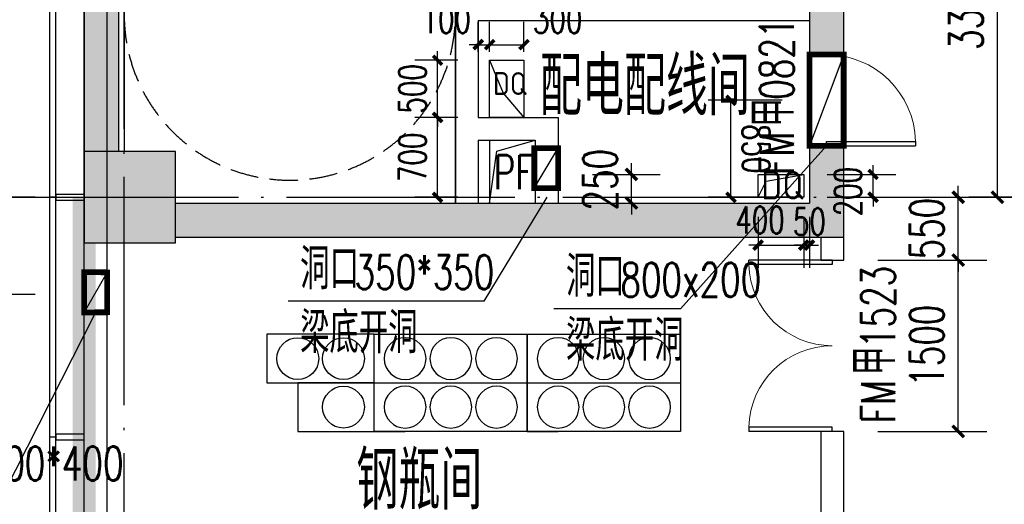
# Model space of a CAD drawing. Extents: x 797781 to 1255204, y 21234 to 1024248.
# Tile 230 of 256: x 895593 to 904215, y 275833 to 280077. Entities that reach past the tile are written whole.
import ezdxf

# ---------------------------------------------------------------- set-up
doc = ezdxf.new("R2010")
doc.units = 0
doc.header["$LTSCALE"] = 1000
doc.header["$MEASUREMENT"] = 0
for name, pattern in [('230303生产综合楼-平面图_t8$0$DASH', [0.35, 0.25, -0.1]), ('230303生产综合楼-平面图_t8$0$DOTE', [2.42, 2, -0.2, 0.02, -0.2]), ('__DASH', [0.35, 0.25, -0.1])]:
    doc.linetypes.add(name, pattern=pattern)
for name, color, linetype in [('.2023.03.07提建筑条件', 3, 'Continuous'), ('230303生产综合楼-平面图_t8$0$3T_WOOD', 21, 'Continuous'), ('230303生产综合楼-平面图_t8$0$A气体灭火瓶组', 4, 'Continuous'), ('230303生产综合楼-平面图_t8$0$COLUMN', 40, 'Continuous'), ('230303生产综合楼-平面图_t8$0$CURTWALL', 4, 'Continuous'), ('230303生产综合楼-平面图_t8$0$DIM_LEAD', 3, 'Continuous'), ('230303生产综合楼-平面图_t8$0$DIM_SYMB', 3, 'Continuous'), ('230303生产综合楼-平面图_t8$0$DOOR_FIRE', 4, 'Continuous'), ('230303生产综合楼-平面图_t8$0$DOOR_FIRE_TEXT', 7, 'Continuous'), ('230303生产综合楼-平面图_t8$0$DOTE', 1, '230303生产综合楼-平面图_t8$0$DOTE'), ('230303生产综合楼-平面图_t8$0$H-楼板留洞', 6, 'Continuous'), ('230303生产综合楼-平面图_t8$0$PUB_DIM', 3, 'Continuous'), ('230303生产综合楼-平面图_t8$0$PUB_HATCH', 8, 'Continuous'), ('230303生产综合楼-平面图_t8$0$PUB_TEXT', 7, 'Continuous'), ('230303生产综合楼-平面图_t8$0$STAIR', 2, 'Continuous'), ('230303生产综合楼-平面图_t8$0$WALL', 40, 'Continuous'), ('230303生产综合楼-平面图_t8$0$条件', 7, 'Continuous'), ('230303生产综合楼-平面图_t8$0$板洞', 6, 'Continuous'), ('230303生产综合楼-平面图_t8$0$轮廓', 2, 'Continuous'), ('230303生产综合楼-平面图_t8$0$通风', 7, 'Continuous'), ('DIM_LEAD', 3, 'Continuous'), ('DOOR_FIRE', 4, 'Continuous'), ('PUB_DIM', 3, 'Continuous'), ('PUB_HATCH', 8, 'Continuous'), ('PUB_TEXT', 7, 'Continuous'), ('TEL_TEXT', 7, 'Continuous'), ('电气洞口', 6, 'Continuous')]:
    doc.layers.add(name, color=color, linetype=linetype)
doc.styles.add('230303生产综合楼-平面图_t8$0$_TCH_DIM', font='SIMPLEX', dxfattribs={"bigfont": 'GBCBIG'})
doc.styles.add('230303生产综合楼-平面图_T8$0$_TCH_DIM_T3', font='SIMPLEX', dxfattribs={"width": 0.705882, "bigfont": 'GBCBIG'})
doc.styles.add('230303生产综合楼-平面图_t8$0$_TCH_WINDOW', font='SIMPLEX', dxfattribs={"height": 3.5, "bigfont": 'GBCBIG'})
doc.styles.add('_TCH_DIM', font='SIMPLEX', dxfattribs={"bigfont": 'GBCBIG'})
doc.styles.add('_TCH_DIM_T3', font='SIMPLEX', dxfattribs={"width": 0.705882, "bigfont": 'GBCBIG'})
doc.styles.get("Standard").update_dxf_attribs({"font": 'gbenor.shx', "bigfont": 'gbcbig.shx'})
doc.dimstyles.new('230303生产综合楼-平面图_T8$0$_TCH_ARCH&&100', dxfattribs={"dimtxt": 297.5, "dimasz": 100, "dimexe": 250, "dimexo": 300, "dimgap": 126.25, "dimtad": 1, "dimdec": 0, "dimzin": 0, "dimdsep": 46, "dimtxsty": '230303生产综合楼-平面图_T8$0$_TCH_DIM_T3', "dimblk": '230303生产综合楼-平面图_t8$0$_ArchTick', "dimcen": 0.09, "dimclrt": 7, "dimazin": 2, "dimtfac": 1, "dimtdec": 0, "dimtix": 1, "dimtmove": 2, "dimatfit": 3, "dimfxl": 1, "dimtolj": 1, "dimtzin": 0, "dimarcsym": 0})
doc.dimstyles.new('_TCH_ARCH&&80', dxfattribs={"dimtxt": 238, "dimasz": 80, "dimexe": 200, "dimexo": 240, "dimgap": 101, "dimtad": 1, "dimdec": 0, "dimzin": 0, "dimdsep": 46, "dimtxsty": '_TCH_DIM_T3', "dimblk": 'ARCHTICK', "dimcen": 0.09, "dimclrt": 7, "dimazin": 2, "dimtfac": 1, "dimtdec": 0, "dimtix": 1, "dimtmove": 2, "dimatfit": 3, "dimfxl": 1, "dimtolj": 1, "dimtzin": 0, "dimarcsym": 0})

# ---------------------------------------------------------------- blocks, each defined once
blk = doc.blocks.new('AQ2')
at = {"color": 6, "linetype": '__DASH', "ltscale": 4, "const_width": 200}
blk.add_lwpolyline([(1125985.2, 272623.2), (1125985.2, 263323.2), (1058450.7, 263323.2), (1032885.2, 265973.6), (1032885.2, 272623.2)], dxfattribs=at)
blk = doc.blocks.new('_ArchTick')
at = {"color": 0, "linetype": 'ByBlock', "const_width": 0.4}
blk.add_lwpolyline([(-0.5, -0.5), (0.5, 0.5)], dxfattribs=at)
blk = doc.blocks.new('*D6694')
at = {"layer": 'Defpoints', "color": 0, "transparency": 16777216}
for p in [(731962.5, 276821.2), (731862.5, 276517.5), (731962.5, 276517.5)]:
    blk.add_point(p, dxfattribs=at)
at = {"layer": 'PUB_DIM', "color": 0, "lineweight": -2, "transparency": 16777216}
for p, q in [((731862.5, 276757.5), (731862.5, 277021.2)), ((731962.5, 276757.5), (731962.5, 277021.2)), ((731862.5, 276821.2), (731782.5, 276821.2)), ((731862.5, 276821.2), (731962.5, 276821.2)), ((731962.5, 276821.2), (732042.5, 276821.2))]:
    blk.add_line(p, q, dxfattribs=at)
at = {"layer": 'PUB_DIM', "color": 0, "lineweight": -2, "transparency": 16777216, "xscale": 80, "yscale": 80, "zscale": 80}
blk.add_blockref('_ArchTick', (731862.5, 276821.2), dxfattribs=at)
at = {"layer": 'PUB_DIM', "color": 0, "lineweight": -2, "transparency": 16777216, "xscale": 80, "yscale": 80, "zscale": 80, "rotation": 180}
blk.add_blockref('_ArchTick', (731962.5, 276821.2), dxfattribs=at)
at = {"layer": 'PUB_DIM', "color": 7, "transparency": 16777216, "insert": (731582.5, 277041.2), "char_height": 238, "attachment_point": 5, "style": '_TCH_DIM_T3'}
blk.add_mtext('\\A1;100', dxfattribs=at)
blk = doc.blocks.new('*D6695')
at = {"layer": 'Defpoints', "color": 0, "transparency": 16777216}
for p in [(732262.5, 276821.2), (731962.5, 276517.5), (732262.5, 276517.5)]:
    blk.add_point(p, dxfattribs=at)
at = {"layer": 'PUB_DIM', "color": 0, "lineweight": -2, "transparency": 16777216}
for p, q in [((731962.5, 276757.5), (731962.5, 277021.2)), ((732262.5, 276757.5), (732262.5, 277021.2)), ((731962.5, 276821.2), (732262.5, 276821.2))]:
    blk.add_line(p, q, dxfattribs=at)
at = {"layer": 'PUB_DIM', "color": 0, "lineweight": -2, "transparency": 16777216, "xscale": 80, "yscale": 80, "zscale": 80, "rotation": 180}
blk.add_blockref('_ArchTick', (731962.5, 276821.2), dxfattribs=at)
at = {"layer": 'PUB_DIM', "color": 0, "lineweight": -2, "transparency": 16777216, "xscale": 80, "yscale": 80, "zscale": 80}
blk.add_blockref('_ArchTick', (732262.5, 276821.2), dxfattribs=at)
at = {"layer": 'PUB_DIM', "color": 7, "transparency": 16777216, "insert": (732558.5, 277041.2), "char_height": 238, "attachment_point": 5, "style": '_TCH_DIM_T3'}
blk.add_mtext('\\A1;300', dxfattribs=at)
blk = doc.blocks.new('*D6696')
at = {"layer": 'Defpoints', "color": 0, "transparency": 16777216}
for p in [(731506.3, 276184.5), (731922.5, 276184.5), (731922.5, 275484.5)]:
    blk.add_point(p, dxfattribs=at)
at = {"layer": 'PUB_DIM', "color": 0, "lineweight": -2, "transparency": 16777216}
for p, q in [((731682.5, 276184.5), (731306.3, 276184.5)), ((731506.3, 275484.5), (731506.3, 276184.5)), ((731682.5, 275484.5), (731306.3, 275484.5))]:
    blk.add_line(p, q, dxfattribs=at)
at = {"layer": 'PUB_DIM', "color": 0, "lineweight": -2, "transparency": 16777216, "xscale": 80, "yscale": 80, "zscale": 80}
for p, rotation in [((731506.3, 276184.5), 90), ((731506.3, 275484.5), 270)]:
    blk.add_blockref('_ArchTick', p, dxfattribs=dict(at, rotation=rotation))
at = {"layer": 'PUB_DIM', "color": 7, "transparency": 16777216, "insert": (731286.3, 275834.5), "char_height": 238, "attachment_point": 5, "rotation": 90, "style": '_TCH_DIM_T3'}
blk.add_mtext('\\A1;700', dxfattribs=at)
blk = doc.blocks.new('*D6697')
at = {"layer": 'Defpoints', "color": 0, "transparency": 16777216}
for p in [(731506.3, 276684.5), (731922.5, 276684.5), (731922.5, 276184.5)]:
    blk.add_point(p, dxfattribs=at)
at = {"layer": 'PUB_DIM', "color": 0, "lineweight": -2, "transparency": 16777216}
for p, q in [((731506.3, 276684.5), (731506.3, 276764.5)), ((731682.5, 276684.5), (731306.3, 276684.5)), ((731506.3, 276184.5), (731506.3, 276684.5)), ((731682.5, 276184.5), (731306.3, 276184.5)), ((731506.3, 276184.5), (731506.3, 276104.5))]:
    blk.add_line(p, q, dxfattribs=at)
at = {"layer": 'PUB_DIM', "color": 0, "lineweight": -2, "transparency": 16777216, "xscale": 80, "yscale": 80, "zscale": 80}
for p, rotation in [((731506.3, 276684.5), 270), ((731506.3, 276184.5), 90)]:
    blk.add_blockref('_ArchTick', p, dxfattribs=dict(at, rotation=rotation))
at = {"layer": 'PUB_DIM', "color": 7, "transparency": 16777216, "insert": (731286.3, 276434.5), "char_height": 238, "attachment_point": 5, "rotation": 90, "style": '_TCH_DIM_T3'}
blk.add_mtext('\\A1;500', dxfattribs=at)
blk = doc.blocks.new('*D6704')
at = {"layer": 'Defpoints', "color": 0, "transparency": 16777216}
for p in [(734075.5, 276334.5), (734762.5, 276334.5), (734762.5, 275484.5)]:
    blk.add_point(p, dxfattribs=at)
at = {"layer": 'PUB_DIM', "color": 0, "lineweight": -2, "transparency": 16777216}
for p, q in [((734522.5, 276334.5), (733875.5, 276334.5)), ((734075.5, 275484.5), (734075.5, 276334.5)), ((734522.5, 275484.5), (733875.5, 275484.5))]:
    blk.add_line(p, q, dxfattribs=at)
at = {"layer": 'PUB_DIM', "color": 0, "lineweight": -2, "transparency": 16777216, "xscale": 80, "yscale": 80, "zscale": 80}
for p, rotation in [((734075.5, 276334.5), 90.00005734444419), ((734075.5, 275484.5), 270.0000573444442)]:
    blk.add_blockref('_ArchTick', p, dxfattribs=dict(at, rotation=rotation))
at = {"layer": 'PUB_DIM', "color": 7, "transparency": 16777216, "insert": (734295.5, 275909.5), "char_height": 238, "attachment_point": 5, "rotation": 270.00006, "style": '_TCH_DIM_T3'}
blk.add_mtext('\\A1;850', dxfattribs=at)
blk = doc.blocks.new('*D6676')
at = {"layer": 'Defpoints', "color": 0, "transparency": 16777216}
for p in [(766438.8, 188079.2), (767080.4, 188079.2), (766438.8, 187879.2)]:
    blk.add_point(p, dxfattribs=at)
at = {"layer": 'PUB_DIM', "color": 0, "lineweight": -2, "transparency": 16777216}
for p, q in [((767080.4, 188079.2), (767080.4, 188159.2)), ((766678.8, 188079.2), (767280.4, 188079.2)), ((767080.4, 187879.2), (767080.4, 188079.2)), ((766678.8, 187879.2), (767280.4, 187879.2)), ((767080.4, 187879.2), (767080.4, 187799.2))]:
    blk.add_line(p, q, dxfattribs=at)
at = {"layer": 'PUB_DIM', "color": 0, "lineweight": -2, "transparency": 16777216, "xscale": 80, "yscale": 80, "zscale": 80}
for p, rotation in [((767080.4, 188079.2), 270), ((767080.4, 187879.2), 90)]:
    blk.add_blockref('_ArchTick', p, dxfattribs=dict(at, rotation=rotation))
at = {"layer": 'PUB_DIM', "color": 7, "transparency": 16777216, "insert": (766860.4, 187929.2), "char_height": 238, "attachment_point": 5, "rotation": 90, "style": '_TCH_DIM_T3'}
blk.add_mtext('\\A1;200', dxfattribs=at)
blk = doc.blocks.new('*D6677')
at = {"layer": 'Defpoints', "color": 0, "transparency": 16777216}
for p in [(766073.1, 187949.3), (766473.1, 187949.3), (766473.1, 187460.7)]:
    blk.add_point(p, dxfattribs=at)
at = {"layer": 'PUB_DIM', "color": 0, "lineweight": -2, "transparency": 16777216}
for p, q in [((766073.1, 187709.3), (766073.1, 187260.7)), ((766473.1, 187709.3), (766473.1, 187260.7)), ((766073.1, 187460.7), (765993.1, 187460.7)), ((766073.1, 187460.7), (766473.1, 187460.7)), ((766473.1, 187460.7), (766553.1, 187460.7))]:
    blk.add_line(p, q, dxfattribs=at)
at = {"layer": 'PUB_DIM', "color": 0, "lineweight": -2, "transparency": 16777216, "xscale": 80, "yscale": 80, "zscale": 80}
blk.add_blockref('_ArchTick', (766073.1, 187460.7), dxfattribs=at)
at = {"layer": 'PUB_DIM', "color": 0, "lineweight": -2, "transparency": 16777216, "xscale": 80, "yscale": 80, "zscale": 80, "rotation": 180}
blk.add_blockref('_ArchTick', (766473.1, 187460.7), dxfattribs=at)
at = {"layer": 'PUB_DIM', "color": 7, "transparency": 16777216, "insert": (766090.6, 187680.2), "char_height": 238, "attachment_point": 5, "style": '_TCH_DIM_T3'}
blk.add_mtext('\\A1;400', dxfattribs=at)
blk = doc.blocks.new('*D6678')
at = {"layer": 'Defpoints', "color": 0, "transparency": 16777216}
for p in [(766473.1, 187949.3), (766523.1, 187949.3), (766523.1, 187460.7)]:
    blk.add_point(p, dxfattribs=at)
at = {"layer": 'PUB_DIM', "color": 0, "lineweight": -2, "transparency": 16777216}
for p, q in [((766473.1, 187709.3), (766473.1, 187260.7)), ((766523.1, 187709.3), (766523.1, 187260.7)), ((766473.1, 187460.7), (766393.1, 187460.7)), ((766473.1, 187460.7), (766523.1, 187460.7)), ((766523.1, 187460.7), (766603.1, 187460.7))]:
    blk.add_line(p, q, dxfattribs=at)
at = {"layer": 'PUB_DIM', "color": 0, "lineweight": -2, "transparency": 16777216, "xscale": 80, "yscale": 80, "zscale": 80}
blk.add_blockref('_ArchTick', (766473.1, 187460.7), dxfattribs=at)
at = {"layer": 'PUB_DIM', "color": 0, "lineweight": -2, "transparency": 16777216, "xscale": 80, "yscale": 80, "zscale": 80, "rotation": 180}
blk.add_blockref('_ArchTick', (766523.1, 187460.7), dxfattribs=at)
at = {"layer": 'PUB_DIM', "color": 7, "transparency": 16777216, "insert": (766523.1, 187666), "char_height": 238, "attachment_point": 5, "style": '_TCH_DIM_T3'}
blk.add_mtext('\\A1;50', dxfattribs=at)
blk = doc.blocks.new('230303生产综合楼-平面图_t8$0$_ArchTick')
at = {"color": 0, "linetype": 'ByBlock', "const_width": 0.3}
blk.add_lwpolyline([(-0.5, -0.5), (0.5, 0.5)], dxfattribs=at)
blk = doc.blocks.new('*D6436')
at = {"layer": '230303生产综合楼-平面图_t8$0$PUB_DIM', "color": 0, "lineweight": -2, "transparency": 16777216}
for p, q in [((504884.1, 80343.7), (504319.2, 80343.7)), ((504569.2, 79493.7), (504569.2, 80343.7)), ((504884.1, 79493.7), (504319.2, 79493.7))]:
    blk.add_line(p, q, dxfattribs=at)
at = {"layer": 'Defpoints', "color": 0, "transparency": 16777216}
for p in [(504569.2, 80343.7), (505184.1, 80343.7), (505184.1, 79493.7)]:
    blk.add_point(p, dxfattribs=at)
at = {"layer": '230303生产综合楼-平面图_t8$0$PUB_DIM', "color": 0, "lineweight": -2, "transparency": 16777216, "xscale": 100, "yscale": 100, "zscale": 100}
for p, rotation in [((504569.2, 80343.7), 90), ((504569.2, 79493.7), 270)]:
    blk.add_blockref('230303生产综合楼-平面图_t8$0$_ArchTick', p, dxfattribs=dict(at, rotation=rotation))
at = {"layer": '230303生产综合楼-平面图_t8$0$PUB_DIM', "color": 7, "transparency": 16777216, "insert": (504294.2, 79918.7), "char_height": 297.5, "attachment_point": 5, "rotation": 90, "style": '230303生产综合楼-平面图_T8$0$_TCH_DIM_T3'}
blk.add_mtext('\\A1;850', dxfattribs=at)
blk = doc.blocks.new('*D6437')
at = {"layer": '230303生产综合楼-平面图_t8$0$PUB_DIM', "color": 0, "lineweight": -2, "transparency": 16777216}
for p, q in [((510104.5, 80544.1), (510104.5, 80644.1)), ((509762.6, 80544.1), (510354.5, 80544.1)), ((510104.5, 80293.7), (510104.5, 80544.1)), ((509762.6, 80293.7), (510354.5, 80293.7)), ((510104.5, 80293.7), (510104.5, 80193.7))]:
    blk.add_line(p, q, dxfattribs=at)
at = {"layer": 'Defpoints', "color": 0, "transparency": 16777216}
for p in [(509462.6, 80544.1), (510104.5, 80544.1), (509462.6, 80293.7)]:
    blk.add_point(p, dxfattribs=at)
at = {"layer": '230303生产综合楼-平面图_t8$0$PUB_DIM', "color": 0, "lineweight": -2, "transparency": 16777216, "xscale": 100, "yscale": 100, "zscale": 100}
for p, rotation in [((510104.5, 80544.1), 270), ((510104.5, 80293.7), 90)]:
    blk.add_blockref('230303生产综合楼-平面图_t8$0$_ArchTick', p, dxfattribs=dict(at, rotation=rotation))
at = {"layer": '230303生产综合楼-平面图_t8$0$PUB_DIM', "color": 7, "transparency": 16777216, "insert": (509829.5, 80497.5), "char_height": 297.5, "attachment_point": 5, "rotation": 90, "style": '230303生产综合楼-平面图_T8$0$_TCH_DIM_T3'}
blk.add_mtext('\\A1;250', dxfattribs=at)
blk = doc.blocks.new('*D6301')
at = {"layer": '230303生产综合楼-平面图_t8$0$PUB_DIM', "color": 0, "lineweight": -2, "transparency": 16777216}
for p, q in [((1067385.5, 92974.7), (1066903.8, 92974.8)), ((1067153.5, 89674.4), (1067153.8, 92974.7)), ((1067385.2, 89674.4), (1066903.5, 89674.4))]:
    blk.add_line(p, q, dxfattribs=at)
at = {"layer": 'Defpoints', "color": 0, "transparency": 16777216}
for p in [(1067153.8, 92974.7), (1067685.5, 92974.7), (1067685.2, 89674.3)]:
    blk.add_point(p, dxfattribs=at)
at = {"layer": '230303生产综合楼-平面图_t8$0$PUB_DIM', "color": 0, "lineweight": -2, "transparency": 16777216, "xscale": 100, "yscale": 100, "zscale": 100}
for p, rotation in [((1067153.8, 92974.7), 89.99415732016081), ((1067153.5, 89674.4), 269.9941573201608)]:
    blk.add_blockref('230303生产综合楼-平面图_t8$0$_ArchTick', p, dxfattribs=dict(at, rotation=rotation))
at = {"layer": '230303生产综合楼-平面图_t8$0$PUB_DIM', "color": 7, "transparency": 16777216, "insert": (1066878.6, 91324.6), "char_height": 297.5, "attachment_point": 5, "rotation": 89.99416, "style": '230303生产综合楼-平面图_T8$0$_TCH_DIM_T3'}
blk.add_mtext('\\A1;3300', dxfattribs=at)
blk = doc.blocks.new('230303生产综合楼-平面图_t8$0$2WLGJ')
at = {"layer": '230303生产综合楼-平面图_t8$0$3T_WOOD'}
for points in [[(1023385.2, 78371.2), (1023385.2, 78321.2), (1023635.2, 78321.2), (1023635.2, 78371.2)], [(1023385.2, 76271.2), (1023385.2, 76221.2), (1023635.2, 76221.2), (1023635.2, 76271.2)]]:
    blk.add_lwpolyline(points, close=True, dxfattribs=at)
for points in [[(1023385.2, 78346.2), (1023335.2, 78346.2)], [(1023385.2, 76246.2), (1023335.2, 76246.2)]]:
    blk.add_lwpolyline(points, dxfattribs=at)
blk = doc.blocks.new('230303生产综合楼-平面图_t8$0$气灭瓶组')
at = {"layer": '230303生产综合楼-平面图_t8$0$A气体灭火瓶组', "color": 0}
for p, q in [((1340, -425), (0, -425)), ((1340, -850), (1340, -425)), ((1340, -850), (1070, -850))]:
    blk.add_line(p, q, dxfattribs=at)
blk.add_lwpolyline([(1340, 0), (0, 0), (0, -850), (1340, -850)], close=True, dxfattribs=at)
for centre in [(270, -212.5), (670, -212.5), (1070, -212.5), (270, -637.5), (670, -637.5), (1070, -637.5)]:
    blk.add_circle(centre, 183, dxfattribs=at)
blk = doc.blocks.new('$DorLib2D$00000001')
for p, q in [((0.45, 0.975), (0.5, 0.975)), ((0.45, 0), (0.45, 0.975)), ((0.5, 0), (0.5, 0.975)), ((0.5, 0), (0.45, 0))]:
    blk.add_line(p, q)
at = {"lineweight": 13}
blk.add_arc((0.475, 0), 0.975, 91.4693, 180, dxfattribs=at)
blk = doc.blocks.new('*D5278')
at = {"layer": '230303生产综合楼-平面图_t8$0$PUB_DIM', "color": 0, "lineweight": -2, "transparency": 16777216}
for p, q in [((904908, 276371.6), (904908, 275871.6)), ((905458, 276371.6), (905458, 275871.6)), ((904908, 276121.6), (905458, 276121.6))]:
    blk.add_line(p, q, dxfattribs=at)
at = {"layer": 'Defpoints', "color": 0, "transparency": 16777216}
for p in [(904908, 276671.6), (905458, 276671.6), (905458, 276121.6)]:
    blk.add_point(p, dxfattribs=at)
at = {"layer": '230303生产综合楼-平面图_t8$0$PUB_DIM', "color": 0, "lineweight": -2, "transparency": 16777216, "xscale": 100, "yscale": 100, "zscale": 100, "rotation": 180}
blk.add_blockref('230303生产综合楼-平面图_t8$0$_ArchTick', (904908, 276121.6), dxfattribs=at)
at = {"layer": '230303生产综合楼-平面图_t8$0$PUB_DIM', "color": 0, "lineweight": -2, "transparency": 16777216, "xscale": 100, "yscale": 100, "zscale": 100}
blk.add_blockref('230303生产综合楼-平面图_t8$0$_ArchTick', (905458, 276121.6), dxfattribs=at)
at = {"layer": '230303生产综合楼-平面图_t8$0$PUB_DIM', "color": 7, "transparency": 16777216, "insert": (904538, 276396.6), "char_height": 297.5, "attachment_point": 5, "style": '230303生产综合楼-平面图_T8$0$_TCH_DIM_T3'}
blk.add_mtext('\\A1;550', dxfattribs=at)
blk = doc.blocks.new('*D5280')
at = {"layer": '230303生产综合楼-平面图_t8$0$PUB_DIM', "color": 0, "lineweight": -2, "transparency": 16777216}
for p, q in [((903108, 277971.6), (904061.2, 277971.6)), ((903811.2, 276471.6), (903811.2, 277971.6)), ((903108, 276471.6), (904061.2, 276471.6))]:
    blk.add_line(p, q, dxfattribs=at)
at = {"layer": 'Defpoints', "color": 0, "transparency": 16777216}
for p in [(902808, 277971.6), (903811.2, 277971.6), (902808, 276471.6)]:
    blk.add_point(p, dxfattribs=at)
at = {"layer": '230303生产综合楼-平面图_t8$0$PUB_DIM', "color": 0, "lineweight": -2, "transparency": 16777216, "xscale": 100, "yscale": 100, "zscale": 100}
for p, rotation in [((903811.2, 277971.6), 90), ((903811.2, 276471.6), 270)]:
    blk.add_blockref('230303生产综合楼-平面图_t8$0$_ArchTick', p, dxfattribs=dict(at, rotation=rotation))
at = {"layer": '230303生产综合楼-平面图_t8$0$PUB_DIM', "color": 7, "transparency": 16777216, "insert": (903536.2, 277221.6), "char_height": 297.5, "attachment_point": 5, "rotation": 90, "style": '230303生产综合楼-平面图_T8$0$_TCH_DIM_T3'}
blk.add_mtext('\\A1;1500', dxfattribs=at)
blk = doc.blocks.new('*D5281')
at = {"layer": '230303生产综合楼-平面图_t8$0$PUB_DIM', "color": 0, "lineweight": -2, "transparency": 16777216}
for p, q in [((903811.2, 278521.6), (903811.2, 278621.6)), ((903108, 278521.6), (904061.2, 278521.6)), ((903811.2, 277971.6), (903811.2, 278521.6)), ((903108, 277971.6), (904061.2, 277971.6)), ((903811.2, 277971.6), (903811.2, 277871.6))]:
    blk.add_line(p, q, dxfattribs=at)
at = {"layer": 'Defpoints', "color": 0, "transparency": 16777216}
for p in [(902808, 278521.6), (903811.2, 278521.6), (902808, 277971.6)]:
    blk.add_point(p, dxfattribs=at)
at = {"layer": '230303生产综合楼-平面图_t8$0$PUB_DIM', "color": 0, "lineweight": -2, "transparency": 16777216, "xscale": 100, "yscale": 100, "zscale": 100}
for p, rotation in [((903811.2, 278521.6), 270), ((903811.2, 277971.6), 90)]:
    blk.add_blockref('230303生产综合楼-平面图_t8$0$_ArchTick', p, dxfattribs=dict(at, rotation=rotation))
at = {"layer": '230303生产综合楼-平面图_t8$0$PUB_DIM', "color": 7, "transparency": 16777216, "insert": (903536.2, 278246.6), "char_height": 297.5, "attachment_point": 5, "rotation": 90, "style": '230303生产综合楼-平面图_T8$0$_TCH_DIM_T3'}
blk.add_mtext('\\A1;550', dxfattribs=at)
blk = doc.blocks.new('_FZH')
blk.add_lwpolyline([(-0.5, -0.5), (0.5, -0.5), (0.5, 0.5), (-0.5, 0.5)], close=True)
at = {"layer": 'PUB_HATCH'}
blk.add_solid([(-0.5, -0.5), (0.5, -0.5), (-0.5, 0.5), (0.5, 0.5)], dxfattribs=at)
blk = doc.blocks.new('230303生产综合楼-平面图_t8$0$$DorLib2D$00000002')
for p, q in [((-0.5, 0), (-0.5, 0.4875)), ((-0.475, 0.4875), (-0.5, 0.4875)), ((-0.475, 0), (-0.475, 0.4875)), ((0.475, 0), (0.475, 0.4875)), ((0.475, 0.4875), (0.5, 0.4875)), ((0.5, 0), (0.5, 0.4875)), ((-0.5, 0), (-0.475, 0)), ((0.5, 0), (0.475, 0))]:
    blk.add_line(p, q)
at = {"lineweight": 13}
for centre, start, end in [((-0.4875, 0), 0, 88.53072), ((0.4875, 0), 91.46928, 180)]:
    blk.add_arc(centre, 0.4875, start, end, dxfattribs=at)
blk = doc.blocks.new('2FQD')
at = {"layer": 'DIM_LEAD'}
for p, q in [((734912.5, 275934.5), (733632.5, 274508.5)), ((733632.5, 274508.5), (732525.8, 274508.5))]:
    blk.add_line(p, q, dxfattribs=at)
at = {"layer": 'TEL_TEXT', "color": 3, "linetype": 'ByBlock'}
for p, q in [((731962.5, 276684.5), (732079.9, 276397.1)), ((732079.9, 276397.1), (732262.5, 276184.5))]:
    blk.add_line(p, q, dxfattribs=at)
blk.add_lwpolyline([(732262.5, 276684.5), (732262.5, 276184.5), (731962.5, 276184.5), (731962.5, 276684.5)], close=True, dxfattribs=at)
at = {"layer": '电气洞口', "color": 6, "lineweight": -2}
blk.add_line((735062.5, 276734.5), (734762.5, 275934.5), dxfattribs=at)
at = {"layer": '电气洞口', "color": 6, "lineweight": -2, "const_width": 50}
blk.add_lwpolyline([(734762.5, 275934.5), (735062.5, 275934.5), (735062.5, 276734.5), (734762.5, 276734.5)], close=True, dxfattribs=at)
at = {"layer": 'PUB_TEXT'}
blk.add_text('DQ', height=200, dxfattribs=at).set_placement((731992.3, 276380.9))
at = {"layer": 'PUB_TEXT', "style": '_TCH_DIM'}
for s, p in [('洞口', (732630.8, 274613.5)), ('梁底开洞', (732630.8, 274053.5))]:
    blk.add_text(s, height=357.45, dxfattribs=at).set_placement(p)
at = {"layer": 'PUB_TEXT', "style": '_TCH_DIM', "width": 0.705882}
blk.add_text('800x200', height=297.5, dxfattribs=at).set_placement((733107.4, 274613.5))
at = {"layer": 'PUB_DIM'}
for base, p1, p2, picture, middle in [((731962.5, 276821.2), (731862.5, 276517.5), (731962.5, 276517.5), '*D6694', (731582.5, 277041.2)), ((732262.5, 276821.2), (731962.5, 276517.5), (732262.5, 276517.5), '*D6695', (732558.5, 277041.2))]:
    dim = blk.add_linear_dim(base=base, p1=p1, p2=p2, angle=0, dimstyle='_TCH_ARCH&&80', dxfattribs=at)
    dim.commit()
    dim.dimension.update_dxf_attribs({"geometry": picture, "text_midpoint": middle, "dimtype": 161})
for p1, p2, distance, picture, middle in [((731922.5, 276184.5), (731922.5, 276684.5), 416.2, '*D6697', (731286.3, 276434.5)), ((734762.5, 275484.5), (734762.5, 276334.5), 687.1, '*D6704', (734295.5, 275909.5)), ((731922.5, 275484.5), (731922.5, 276184.5), 416.2, '*D6696', (731286.3, 275834.5))]:
    dim = blk.add_aligned_dim(p1=p1, p2=p2, distance=distance, dimstyle='_TCH_ARCH&&80', dxfattribs=at)
    dim.commit()
    dim.dimension.update_dxf_attribs({"geometry": picture, "text_midpoint": middle})
blk = doc.blocks.new('DQBD1')
at = {"layer": '.2023.03.07提建筑条件'}
blk.add_lwpolyline([(766073.1, 187879.2), (766073.1, 188079.2), (766473.1, 188079.2), (766473.1, 187879.2)], close=True, dxfattribs=at)
blk.add_lwpolyline([(766073.1, 187879.2), (766145.2, 188019.5), (766473.1, 188079.2)], dxfattribs=at)
at = {"layer": 'PUB_TEXT'}
blk.add_text('DQ', height=250, dxfattribs=at).set_placement((766101.6, 187860.3))
at = {"layer": 'PUB_DIM'}
for base, p1, p2, angle, picture, middle in [((767080.4, 188079.2), (766438.8, 187879.2), (766438.8, 188079.2), 90, '*D6676', (766860.4, 187929.2)), ((766473.1, 187460.7), (766073.1, 187949.3), (766473.1, 187949.3), 0, '*D6677', (766090.6, 187680.2)), ((766523.1, 187460.7), (766473.1, 187949.3), (766523.1, 187949.3), 0, '*D6678', (766523.1, 187666))]:
    dim = blk.add_linear_dim(base=base, p1=p1, p2=p2, angle=angle, dimstyle='_TCH_ARCH&&80', dxfattribs=at)
    dim.commit()
    dim.dimension.update_dxf_attribs({"geometry": picture, "text_midpoint": middle, "dimtype": 161})
blk = doc.blocks.new('230303生产综合楼-平面图_t8$0$2FNTD')
at = {"layer": '230303生产综合楼-平面图_t8$0$DIM_LEAD'}
for p, q in [((509362.6, 80343.7), (508812.6, 79433.9)), ((508812.6, 79433.9), (507097.9, 79433.9)), ((505412.6, 79336.1), (504612.6, 77757.6))]:
    blk.add_line(p, q, dxfattribs=at)
at = {"layer": '230303生产综合楼-平面图_t8$0$条件', "color": 1, "elevation": 3050}
blk.add_lwpolyline([(509253.8, 80422.6), (509462.6, 80772.6)], dxfattribs=at)
at = {"layer": '230303生产综合楼-平面图_t8$0$条件', "color": 1}
blk.add_lwpolyline([(505312.6, 79335.8), (505512.6, 79686.4)], dxfattribs=at)
at = {"layer": '230303生产综合楼-平面图_t8$0$条件', "color": 6}
blk.add_lwpolyline([(505312.6, 79335.8), (505512.6, 79686.4)], dxfattribs=at)
at = {"layer": '230303生产综合楼-平面图_t8$0$通风', "color": 1, "const_width": 50, "elevation": 3050}
blk.add_lwpolyline([(509462.6, 80772.6), (509462.6, 80422.6), (509253.8, 80422.6), (509253.8, 80774.5), (509462.6, 80772.6)], dxfattribs=at)
at = {"layer": '230303生产综合楼-平面图_t8$0$通风', "color": 1, "const_width": 50}
blk.add_lwpolyline([(505512.6, 79686.4), (505512.6, 79336.4), (505312.6, 79335.8), (505312.6, 79687.7), (505512.6, 79686.4)], dxfattribs=at)
at = {"layer": '230303生产综合楼-平面图_t8$0$通风', "color": 6, "const_width": 50}
blk.add_lwpolyline([(505512.6, 79686.4), (505512.6, 79336.4), (505312.6, 79335.8), (505312.6, 79687.7), (505512.6, 79686.4)], dxfattribs=at)
at = {"layer": '230303生产综合楼-平面图_t8$0$PUB_TEXT', "style": '230303生产综合楼-平面图_t8$0$_TCH_DIM'}
for s, p in [('洞口', (507202.9, 79538.9)), ('梁底开洞', (507202.9, 78978.9)), ('防雨百叶洞口', (503002.9, 77862.6)), ('梁底开洞', (503002.9, 77302.6))]:
    blk.add_text(s, height=357.45, dxfattribs=at).set_placement(p)
at = {"layer": '230303生产综合楼-平面图_t8$0$PUB_TEXT', "style": '230303生产综合楼-平面图_t8$0$_TCH_DIM', "width": 0.705882}
for s, p in [('350*350', (507679.5, 79538.9)), ('400*400', (504432.7, 77862.6))]:
    blk.add_text(s, height=297.5, dxfattribs=at).set_placement(p)
at = {"layer": '230303生产综合楼-平面图_t8$0$PUB_DIM'}
dim = blk.add_linear_dim(base=(510104.5, 80544.1), p1=(509462.6, 80293.7), p2=(509462.6, 80544.1), angle=90, dimstyle='230303生产综合楼-平面图_T8$0$_TCH_ARCH&&100', dxfattribs=at)
dim.commit()
dim.dimension.update_dxf_attribs({"geometry": '*D6437', "text_midpoint": (509829.5, 80497.5), "dimtype": 161})
dim = blk.add_aligned_dim(p1=(505184.1, 79493.7), p2=(505184.1, 80343.7), distance=614.9, dimstyle='230303生产综合楼-平面图_T8$0$_TCH_ARCH&&100', dxfattribs=at)
dim.commit()
dim.dimension.update_dxf_attribs({"geometry": '*D6436', "text_midpoint": (504294.2, 79918.7)})
blk = doc.blocks.new('230303生产综合楼-平面图_t8$0$2-XHS')
at = {"layer": '230303生产综合楼-平面图_t8$0$PUB_DIM'}
dim = blk.add_aligned_dim(p1=(1067685.2, 89674.3), p2=(1067685.5, 92974.7), distance=531.7, dimstyle='230303生产综合楼-平面图_T8$0$_TCH_ARCH&&100', dxfattribs=at)
dim.commit()
dim.dimension.update_dxf_attribs({"geometry": '*D6301', "text_midpoint": (1066878.6, 91324.6)})

msp = doc.modelspace()

# ---------------------------------------------------------------- hatches: boundary and pattern name
at = {"layer": '230303生产综合楼-平面图_t8$0$PUB_HATCH'}
for points in [[(896158, 278771.6), (896158, 278921.6), (896458, 278921.6), (896458, 281821.6), (896158, 281821.6)], [(902508, 280171.5), (902508, 279771.6), (902808, 279771.6), (902808, 280171.5)], [(902808, 278171.6), (902808, 278971.6), (902508, 278971.6), (902508, 278471.6)], [(896958, 278471.6), (896958, 278171.6), (899508, 278171.6), (899508, 278471.6)], [(899508, 278471.6), (899508, 278171.6), (900208, 278171.6), (900208, 278471.6)], [(900208, 278471.6), (900208, 278171.6), (902808, 278171.6), (902508, 278471.6)]]:
    msp.add_hatch(color=256, dxfattribs=at).paths.add_polyline_path(points)

# ---------------------------------------------------------------- linework, layer by layer
at = {"layer": '230303生产综合楼-平面图_t8$0$A气体灭火瓶组'}
for points in [[(898698, 277321.6), (897758, 277321.6), (897758, 276896.6), (898698, 276896.6)], [(898698, 276896.6), (898028, 276896.6), (898028, 276471.6), (898698, 276471.6)]]:
    msp.add_lwpolyline(points, close=True, dxfattribs=at)
for centre in [(898028, 277109.1), (898428, 277109.1), (898428, 276684.1)]:
    msp.add_circle(centre, 183, dxfattribs=at)
at = {"layer": '230303生产综合楼-平面图_t8$0$CURTWALL'}
for points in [[(895858, 298621.6), (963708, 298621.6), (989558, 295941.7), (989558, 268921.6), (921708, 268921.6), (895858, 271601.4)], [(895908, 298571.6), (963705.4, 298571.6), (989508, 295896.6), (989508, 268971.6), (921710.6, 268971.6), (895908, 271646.5)], [(896158, 298321.6), (963692.5, 298321.6), (989258, 295671.2), (989258, 269221.6), (921723.5, 269221.6), (896158, 271872)]]:
    msp.add_lwpolyline(points, close=True, dxfattribs=at)
at = {"layer": '230303生产综合楼-平面图_t8$0$DIM_SYMB'}
msp.add_lwpolyline([(897183, 283941.6, 0, 0, 0), (897183, 279321.6, 0, 0, 0), (898733, 279321.6, 0, 0, 0), (898733, 281691.6, 80, 0, 0), (898733, 281991.6, 0, 0, 0)], format="xyseb", dxfattribs=at)
at = {"layer": '230303生产综合楼-平面图_t8$0$DOTE'}
for p, q in [((896508, 267021.6), (896508, 298621.6)), ((895508, 278521.6), (989908, 278521.6))]:
    msp.add_line(p, q, dxfattribs=at)
at = {"layer": '230303生产综合楼-平面图_t8$0$H-楼板留洞'}
msp.add_lwpolyline([(899708, 279021.6), (899708, 278471.6)], dxfattribs=at)
at = {"layer": '230303生产综合楼-平面图_t8$0$PUB_HATCH', "color": 8}
msp.add_lwpolyline([(989058, 269421.6), (921733.9, 269421.6), (896358, 272052.3), (896358, 281821.6)], dxfattribs=at)
at = {"layer": '230303生产综合楼-平面图_t8$0$STAIR'}
for p, q in [((896508, 280171.6), (896508, 278921.6)), ((899408, 278471.6), (899408, 280171.6)), ((896958, 278471.6), (899408, 278471.6))]:
    msp.add_line(p, q, dxfattribs=at)
at = {"layer": '230303生产综合楼-平面图_t8$0$WALL'}
for p, q in [((896158, 281821.6), (896158, 278921.6)), ((896458, 281821.6), (896458, 278921.6)), ((899408, 280171.5), (899408, 279121.6)), ((902508, 280171.5), (902508, 279771.6)), ((902808, 279771.6), (902808, 280171.5)), ((899608, 280071.5), (899608, 279221.6)), ((899608, 280071.5), (902508, 280071.5)), ((902508, 279771.6), (902808, 279771.6)), ((899608, 279221.6), (900308, 279221.6)), ((900308, 279221.6), (900308, 278471.6)), ((899408, 279121.6), (899408, 278471.6)), ((899608, 279021.6), (899608, 278471.6)), ((899608, 279021.6), (900108, 279021.6)), ((900108, 279021.6), (900108, 278471.6)), ((902808, 278971.6), (902508, 278971.6)), ((902508, 278971.6), (902508, 278471.6)), ((902808, 278171.6), (902808, 278971.6)), ((896958, 278471.6), (899508, 278471.6)), ((899508, 278471.6), (900208, 278471.6)), ((900208, 278471.6), (902508, 278471.6)), ((896958, 278171.6), (899508, 278171.6)), ((899508, 278171.6), (900208, 278171.6)), ((900208, 278171.6), (902808, 278171.6)), ((902608, 278171.6), (902608, 277971.6)), ((902808, 277971.6), (902808, 278171.6)), ((902608, 277971.6), (902808, 277971.6)), ((902808, 276471.6), (902608, 276471.6)), ((902608, 276471.6), (902608, 273921.6)), ((902808, 273821.6), (902808, 276471.6))]:
    msp.add_line(p, q, dxfattribs=at)
at = {"layer": '230303生产综合楼-平面图_t8$0$板洞'}
msp.add_lwpolyline([(899708, 278471.6), (899769.5, 278924.3), (900108, 279021.6)], dxfattribs=at)
at = {"layer": '230303生产综合楼-平面图_t8$0$轮廓', "linetype": '230303生产综合楼-平面图_t8$0$DASH'}
msp.add_arc((897958, 280121.6), 1450, 180.00129, 359.99871, dxfattribs=at)
at = {"layer": 'DOOR_FIRE'}
for p, q in [((902508, 279771.6), (902508, 278971.6)), ((902808, 279771.6), (902808, 278971.6))]:
    msp.add_line(p, q, dxfattribs=at)

# ---------------------------------------------------------------- block references
for name, p in [('AQ2', (-136727.2, 5898.4)), ('230303生产综合楼-平面图_t8$0$2WLGJ', (-127477.2, 200175.3)), ('230303生产综合楼-平面图_t8$0$2FNTD', (390845.4, 198177.9)), ('230303生产综合楼-平面图_t8$0$2-XHS', (-162999.4, 188847.3)), ('DQBD1', (135984.9, 90642.4)), ('2FQD', (167745.5, 3037.1))]:
    msp.add_blockref(name, p)
at = {"layer": '230303生产综合楼-平面图_t8$0$A气体灭火瓶组', "extrusion": (0, 0, -1), "zscale": -1}
for p in [(-900038, 277321.6), (-901378, 277321.6)]:
    msp.add_blockref('230303生产综合楼-平面图_t8$0$气灭瓶组', p, dxfattribs=at)
at = {"layer": '230303生产综合楼-平面图_t8$0$COLUMN', "xscale": 800, "yscale": 800, "zscale": 800, "rotation": 270}
msp.add_blockref('_FZH', (896558, 278521.6), dxfattribs=at)
at = {"layer": '230303生产综合楼-平面图_t8$0$DOOR_FIRE', "xscale": 1500, "yscale": 1500, "zscale": 200, "rotation": 89.99998947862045}
msp.add_blockref('230303生产综合楼-平面图_t8$0$$DorLib2D$00000002', (902708, 277221.6), dxfattribs=at)
at = {"layer": 'DOOR_FIRE', "xscale": 800, "yscale": 800, "zscale": 300, "rotation": 270.0000410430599}
msp.add_blockref('$DorLib2D$00000001', (902658, 279371.6), dxfattribs=at)

# ---------------------------------------------------------------- texts
at = {"layer": '230303生产综合楼-平面图_t8$0$DOOR_FIRE_TEXT', "style": '230303生产综合楼-平面图_t8$0$_TCH_WINDOW', "width": 0.705882}
for s, rotation, p in [('0821', 90.00004, (902370.5, 279375.7)), ('FM', 90.00004, (902370.5, 278717.4)), ('1523', 89.99999, (903258, 277200.7)), ('FM', 89.99999, (903258, 276542.4))]:
    msp.add_text(s, height=297.5, rotation=rotation, dxfattribs=at).set_placement(p)
at = {"layer": '230303生产综合楼-平面图_t8$0$DOOR_FIRE_TEXT', "style": '230303生产综合楼-平面图_t8$0$_TCH_WINDOW'}
for rotation, p in [(90.00004, (902370.5, 279137.4)), (89.99999, (903258, 276962.4))]:
    msp.add_text('甲', height=357.4, rotation=rotation, dxfattribs=at).set_placement(p)
at = {"layer": '230303生产综合楼-平面图_t8$0$PUB_TEXT', "style": '230303生产综合楼-平面图_t8$0$_TCH_DIM'}
for s, p in [('配电配线间', (900148.4, 279240.4)), ('钢瓶间', (898541.2, 275786.7))]:
    msp.add_text(s, height=510.64, dxfattribs=at).set_placement(p)
at = {"layer": '230303生产综合楼-平面图_t8$0$PUB_TEXT', "style": '230303生产综合楼-平面图_t8$0$_TCH_DIM', "width": 0.705882}
msp.add_text('PF', height=297.5, dxfattribs=at).set_placement((899744.4, 278591.8))

# ---------------------------------------------------------------- dimensions: what is measured, and where the dimension line sits
at = {"layer": '230303生产综合楼-平面图_t8$0$PUB_DIM'}
for p1, p2, picture, middle in [((902808, 277971.6), (902808, 278521.6), '*D5281', (903536.2, 278246.6)), ((902808, 276471.6), (902808, 277971.6), '*D5280', (903536.2, 277221.6))]:
    dim = msp.add_aligned_dim(p1=p1, p2=p2, distance=-1003.2, dimstyle='230303生产综合楼-平面图_T8$0$_TCH_ARCH&&100', dxfattribs=at)
    dim.commit()
    dim.dimension.update_dxf_attribs({"geometry": picture, "text_midpoint": middle})
dim = msp.add_linear_dim(base=(905458, 276121.6), p1=(904908, 276671.6), p2=(905458, 276671.6), angle=0, dimstyle='230303生产综合楼-平面图_T8$0$_TCH_ARCH&&100', dxfattribs=at)
dim.commit()
dim.dimension.update_dxf_attribs({"geometry": '*D5278', "text_midpoint": (904538, 276396.6), "dimtype": 161})

doc.saveas('drawing.dxf')
